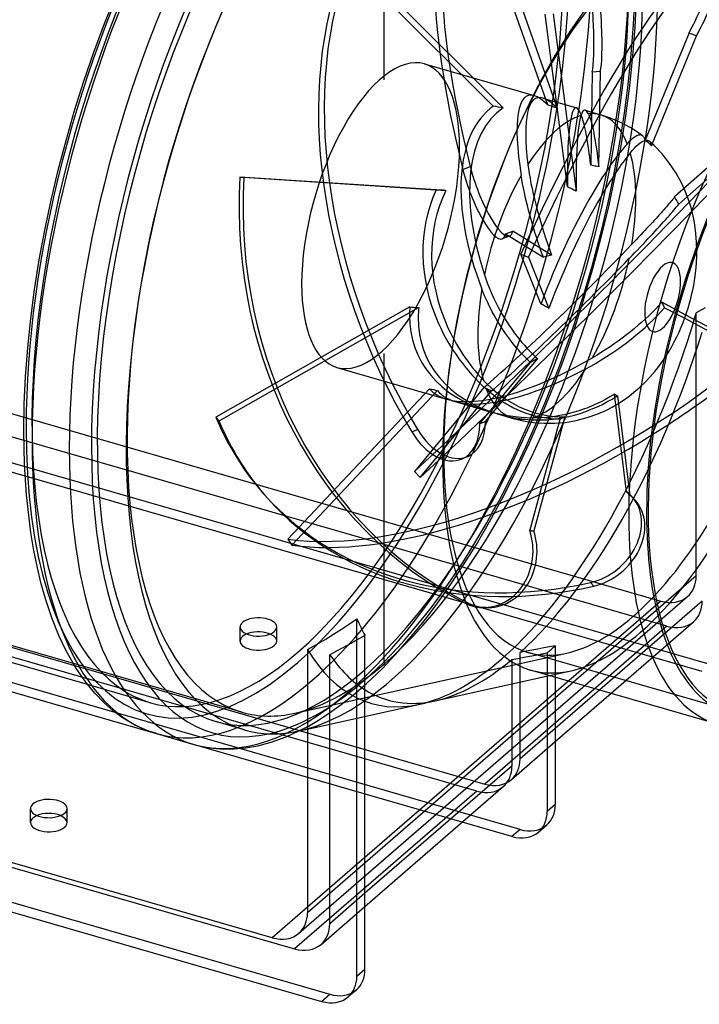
# Model space of a CAD drawing. Header units: millimetres. Extents: x -126 to 126, y -110 to 86.
# Tile 2 of 4: x 0 to 83, y -110 to 11. Entities that reach past the tile are written whole.
import ezdxf

# ---------------------------------------------------------------- set-up
doc = ezdxf.new("R2010")
doc.units = ezdxf.units.MM
doc.layers.add('HIDDEN', color=7, linetype='Continuous')
doc.layers.add('THICK', color=7, linetype='Continuous')

msp = doc.modelspace()

# ---------------------------------------------------------------- linework, layer by layer
at = {"layer": 'HIDDEN'}
for p, q in [((44.77, 3.88), (44.77, 41.9)), ((44.77, 3.88), (44.77, 41.9)), ((64.86, 0.81), (55.68, 26.94)), ((56.59, 27.27), (66.03, 0.39)), ((58.18, 0.64), (40.15, 18.65)), ((40.85, 18.95), (59.4, 0.43)), ((75.62, 10.36), (75.78, 13.85)), ((67.28, -9.24), (64.56, 11.95)), ((65.55, 12.01), (68.36, -9.8)), ((75.34, 6.79), (75.62, 10.36)), ((82.23, 9.67), (76.84, -3.53)), ((77.63, -4.21), (83.13, 9.29)), ((82.23, 9.67), (83.13, 9.29)), ((74.95, 3.13), (75.34, 6.79)), ((49.72, 5.84), (63.2, 1.95)), ((70.33, 4.87), (70.16, -6.6)), ((70.33, 4.87), (71.33, 4.93)), ((71.15, -6.81), (71.33, 4.93)), ((44.77, 3.88), (44.77, 3.88)), ((44.77, 3.88), (44.77, 3.88)), ((44.77, 3.88), (44.77, 3.88)), ((44.77, 3.88), (44.77, 3.88)), ((44.77, 3.88), (44.77, 3.88)), ((44.77, 3.88), (44.77, 3.88)), ((44.77, 3.88), (44.77, 3.88)), ((44.77, 3.88), (44.77, 3.88)), ((44.77, 3.88), (44.77, 3.88)), ((44.77, 3.88), (44.77, 3.88)), ((44.77, 3.88), (44.77, 3.88)), ((44.77, 3.88), (44.77, 3.88)), ((44.77, 3.88), (44.77, 3.88)), ((44.77, 3.88), (44.77, 3.88)), ((44.77, 3.88), (44.77, 3.88)), ((44.77, 3.88), (44.77, 3.88)), ((44.77, 3.88), (44.77, 3.88)), ((44.77, 3.88), (44.77, 3.88)), ((44.77, 3.88), (44.77, 3.88)), ((44.77, 3.88), (44.77, 3.88)), ((44.77, 3.88), (44.77, 3.88)), ((44.77, 3.88), (44.77, 3.88)), ((44.77, 3.88), (44.77, 3.88)), ((44.77, 3.88), (44.77, 3.88)), ((44.77, 3.88), (44.77, 3.88)), ((44.77, 3.88), (44.77, 3.88)), ((44.77, 3.88), (44.77, 3.88)), ((44.77, 3.88), (44.77, 3.88)), ((44.77, 3.88), (44.77, 3.88)), ((44.77, 3.88), (44.77, 3.88)), ((44.77, 3.88), (44.77, 3.88)), ((44.77, 3.88), (44.77, 3.88)), ((44.77, 3.88), (44.77, 3.88)), ((44.77, 3.88), (44.77, 3.88)), ((44.77, 3.88), (44.77, 3.88)), ((44.77, 3.88), (44.77, 3.88)), ((44.77, 3.88), (44.77, 3.88)), ((44.77, 3.88), (44.77, 3.88)), ((44.77, 3.88), (44.77, 3.88)), ((44.77, 3.88), (44.77, 3.88)), ((44.77, 3.88), (44.77, 3.88)), ((44.77, 3.88), (44.77, 3.88)), ((44.77, 3.88), (44.77, 3.88)), ((44.77, 3.88), (44.77, 3.88)), ((44.77, 3.88), (44.77, 3.88)), ((44.77, 3.88), (44.77, 3.88)), ((44.77, 3.88), (44.77, 3.88)), ((44.77, 3.88), (44.77, 3.88)), ((44.77, 3.88), (44.77, 3.88)), ((44.77, 3.88), (44.77, 3.88)), ((44.77, 3.88), (44.77, 3.88)), ((44.77, 3.88), (44.77, 3.88)), ((44.77, 3.88), (44.77, 3.88)), ((44.77, 3.88), (44.77, 3.88)), ((44.77, 3.88), (44.77, 3.88)), ((44.77, 3.88), (44.77, 3.88)), ((44.77, 3.88), (44.77, 3.88)), ((44.77, 3.88), (44.77, 3.88)), ((44.77, 3.88), (44.77, 3.88)), ((44.77, 3.88), (44.77, 3.88)), ((44.77, 3.88), (44.77, 3.88)), ((44.77, 3.88), (44.77, 3.88)), ((44.77, 3.88), (44.77, 3.88)), ((44.77, 3.88), (44.77, 3.88)), ((44.77, 3.88), (44.77, 3.88)), ((44.77, 3.88), (44.77, 3.88)), ((44.77, 3.88), (44.77, 3.88)), ((44.77, 3.88), (44.77, 3.88)), ((44.77, 3.88), (44.77, 3.88)), ((44.77, 3.88), (44.77, 3.88)), ((44.77, 3.88), (44.77, 3.88)), ((44.77, 3.88), (44.77, 3.88)), ((44.77, 3.88), (44.77, 3.88)), ((44.77, 3.88), (44.77, 3.88)), ((44.77, 3.88), (44.77, 3.88)), ((44.77, 3.88), (44.77, 3.88)), ((44.77, 3.88), (44.77, 3.88)), ((44.77, 3.88), (44.77, 3.88)), ((44.77, 3.88), (44.77, 3.88)), ((74.46, -0.52), (74.95, 3.13)), ((64.27, 1.64), (68.4, 0.45)), ((69.47, 0.14), (71.37, -0.41)), ((69.07, -0.65), (69.01, -0.47)), ((69.14, -0.85), (69.07, -0.65)), ((69.2, -1.07), (69.14, -0.85)), ((69.27, -1.31), (69.2, -1.07)), ((69.86, -0.29), (69.93, -0.44)), ((69.93, -0.44), (70, -0.61)), ((70, -0.61), (70.08, -0.83)), ((70.08, -0.83), (70.16, -1.08)), ((70.16, -1.08), (70.24, -1.37)), ((72.56, -0.81), (71.37, -0.41)), ((73.72, -1.3), (72.56, -0.81)), ((73.87, -4.22), (74.46, -0.52)), ((69.33, -1.55), (69.27, -1.31)), ((69.39, -1.82), (69.33, -1.55)), ((69.46, -2.12), (69.39, -1.82)), ((69.53, -2.45), (69.46, -2.12)), ((70.24, -1.37), (70.32, -1.67)), ((70.32, -1.67), (70.39, -2)), ((70.39, -2), (70.47, -2.35)), ((70.47, -2.35), (70.55, -2.75)), ((74.23, -1.55), (73.72, -1.3)), ((75.09, -2.02), (74.23, -1.55)), ((75.91, -2.55), (75.09, -2.02)), ((69.59, -2.8), (69.53, -2.45)), ((69.66, -3.16), (69.59, -2.8)), ((69.73, -3.54), (69.66, -3.16)), ((69.79, -3.92), (69.73, -3.54)), ((70.55, -2.75), (70.63, -3.18)), ((70.63, -3.18), (70.71, -3.65)), ((75.03, -3.57), (74.84, -3.75)), ((75.21, -3.41), (75.03, -3.57)), ((75.37, -3.27), (75.21, -3.41)), ((75.53, -3.16), (75.37, -3.27)), ((75.68, -3.06), (75.53, -3.16)), ((75.83, -2.99), (75.68, -3.06)), ((75.97, -2.93), (75.83, -2.99)), ((76.53, -2.99), (75.91, -2.55)), ((76.1, -2.9), (75.97, -2.93)), ((76.22, -2.89), (76.1, -2.9)), ((76.33, -2.9), (76.22, -2.89)), ((76.43, -2.93), (76.33, -2.9)), ((76.41, -3.73), (76.59, -3.63)), ((76.52, -2.99), (76.43, -2.93)), ((76.59, -3.05), (76.53, -2.99)), ((76.65, -3.12), (76.59, -3.05)), ((76.59, -3.63), (76.77, -3.56)), ((76.71, -3.2), (76.65, -3.12)), ((76.76, -3.3), (76.71, -3.2)), ((76.8, -3.41), (76.76, -3.3)), ((76.77, -3.56), (76.93, -3.52)), ((76.84, -3.53), (76.8, -3.41)), ((76.97, -3.65), (76.84, -3.53)), ((76.93, -3.52), (77.09, -3.53)), ((77.09, -3.53), (77.22, -3.57)), ((77.22, -3.57), (77.33, -3.64)), ((88.39, -3.44), (80.45, -10.5)), ((69.85, -4.31), (69.79, -3.92)), ((69.91, -4.73), (69.85, -4.31)), ((69.97, -5.17), (69.91, -4.73)), ((70.71, -3.65), (70.78, -4.12)), ((70.78, -4.12), (70.86, -4.61)), ((70.86, -4.61), (70.93, -5.11)), ((73.16, -7.96), (73.87, -4.22)), ((74.84, -3.75), (74.64, -3.96)), ((75.02, -5.07), (75.26, -4.78)), ((75.26, -4.78), (75.51, -4.51)), ((75.51, -4.51), (75.75, -4.26)), ((75.75, -4.26), (75.99, -4.04)), ((75.99, -4.04), (76.21, -3.86)), ((76.21, -3.86), (76.41, -3.73)), ((77.11, -3.76), (76.97, -3.65)), ((77.24, -3.87), (77.11, -3.76)), ((77.37, -3.98), (77.24, -3.87)), ((77.33, -3.64), (77.39, -3.7)), ((77.95, -4.2), (77.33, -3.64)), ((77.5, -4.1), (77.37, -3.98)), ((77.39, -3.7), (77.45, -3.77)), ((77.45, -3.77), (77.5, -3.86)), ((77.5, -3.86), (77.55, -3.97)), ((77.63, -4.21), (77.5, -4.1)), ((77.55, -3.97), (77.59, -4.08)), ((77.59, -4.08), (77.63, -4.21)), ((78.91, -5.2), (77.95, -4.2)), ((80.97, -11.38), (88.64, -4.56)), ((70.04, -5.63), (69.97, -5.17)), ((70.1, -6.11), (70.04, -5.63)), ((70.93, -5.11), (71, -5.65)), ((71, -5.65), (71.08, -6.21)), ((79.76, -6.25), (78.91, -5.2)), ((54.44, -7.11), (55.35, -6.77)), ((62.43, -6.5), (62.51, -7.03)), ((62.51, -7.03), (62.59, -7.6)), ((70.16, -6.6), (70.1, -6.11)), ((70.33, -6.63), (70.16, -6.6)), ((70.5, -6.67), (70.33, -6.63)), ((70.66, -6.7), (70.5, -6.67)), ((70.82, -6.73), (70.66, -6.7)), ((70.99, -6.77), (70.82, -6.73)), ((71.15, -6.81), (70.99, -6.77)), ((71.08, -6.21), (71.15, -6.81)), ((80.65, -7.59), (79.76, -6.25)), ((51.16, -9.64), (27.06, -8.06)), ((27.06, -8.06), (27.55, -8.09)), ((27.55, -8.09), (52.35, -9.7)), ((61.69, -8.37), (61.6, -7.86)), ((61.78, -8.9), (61.69, -8.37)), ((62.59, -7.6), (62.7, -8.2)), ((62.7, -8.2), (62.81, -8.83)), ((72.36, -11.71), (73.16, -7.96)), ((81.34, -8.83), (80.65, -7.59)), ((61.89, -9.42), (61.78, -8.9)), ((62, -9.94), (61.89, -9.42)), ((62.81, -8.83), (62.95, -9.48)), ((62.95, -9.48), (63.09, -10.12)), ((81.81, -9.88), (81.34, -8.83)), ((62.11, -10.45), (62, -9.94)), ((62.23, -10.99), (62.11, -10.45)), ((63.09, -10.12), (63.23, -10.75)), ((63.23, -10.75), (63.39, -11.39)), ((80.23, -10.78), (80.11, -10.92)), ((80.34, -10.64), (80.23, -10.78)), ((80.45, -10.5), (80.34, -10.64)), ((80.54, -10.65), (80.45, -10.5)), ((80.63, -10.8), (80.54, -10.65)), ((80.72, -10.94), (80.63, -10.8)), ((82.2, -10.93), (81.81, -9.88)), ((62.37, -11.54), (62.23, -10.99)), ((62.51, -12.12), (62.37, -11.54)), ((63.39, -11.39), (63.57, -12.08)), ((63.57, -12.08), (63.76, -12.78)), ((71.45, -15.45), (72.36, -11.71)), ((79.16, -12.03), (78.98, -12.23)), ((79.3, -11.86), (79.16, -12.03)), ((79.45, -11.7), (79.3, -11.86)), ((79.59, -11.54), (79.45, -11.7)), ((79.72, -11.38), (79.59, -11.54)), ((79.86, -11.22), (79.72, -11.38)), ((79.98, -11.07), (79.86, -11.22)), ((80.11, -10.92), (79.98, -11.07)), ((80.36, -12.12), (80.52, -11.92)), ((80.52, -11.92), (80.68, -11.73)), ((80.68, -11.73), (80.83, -11.55)), ((80.81, -11.08), (80.72, -10.94)), ((80.89, -11.23), (80.81, -11.08)), ((80.83, -11.55), (80.97, -11.38)), ((80.97, -11.38), (80.89, -11.23)), ((82.47, -11.78), (82.2, -10.93)), ((82.65, -12.5), (82.47, -11.78)), ((62.67, -12.7), (62.51, -12.12)), ((62.83, -13.28), (62.67, -12.7)), ((63, -13.86), (62.83, -13.28)), ((63.76, -12.78), (63.97, -13.49)), ((78.17, -13.13), (77.95, -13.38)), ((78.39, -12.89), (78.17, -13.13)), ((78.59, -12.66), (78.39, -12.89)), ((78.79, -12.44), (78.59, -12.66)), ((78.98, -12.23), (78.79, -12.44)), ((79.11, -13.55), (79.36, -13.27)), ((79.36, -13.27), (79.59, -13.01)), ((79.59, -13.01), (79.81, -12.76)), ((79.81, -12.76), (80.01, -12.53)), ((80.01, -12.53), (80.19, -12.32)), ((80.19, -12.32), (80.36, -12.12)), ((82.81, -13.21), (82.65, -12.5)), ((82.94, -13.91), (82.81, -13.21)), ((63.16, -14.42), (63, -13.86)), ((63.33, -14.97), (63.16, -14.42)), ((63.97, -13.49), (64.18, -14.19)), ((64.18, -14.19), (64.39, -14.86)), ((77.02, -14.37), (76.79, -14.62)), ((77.26, -14.13), (77.02, -14.37)), ((77.49, -13.88), (77.26, -14.13)), ((77.72, -13.62), (77.49, -13.88)), ((77.95, -13.38), (77.72, -13.62)), ((78.05, -14.71), (78.32, -14.42)), ((78.32, -14.42), (78.59, -14.13)), ((78.59, -14.13), (78.85, -13.83)), ((78.85, -13.83), (79.11, -13.55)), ((83.08, -15), (82.94, -13.91)), ((60.18, -15.32), (59.27, -15.66)), ((59.68, -15.03), (60.59, -14.69)), ((59.68, -15.03), (64.33, -17.91)), ((65.34, -17.64), (60.59, -14.69)), ((63.52, -15.54), (63.33, -14.97)), ((63.71, -16.13), (63.52, -15.54)), ((64.39, -14.86), (64.61, -15.53)), ((64.61, -15.53), (64.84, -16.22)), ((70.46, -19.18), (71.45, -15.45)), ((75.76, -15.71), (75.49, -16)), ((76.03, -15.43), (75.76, -15.71)), ((76.3, -15.15), (76.03, -15.43)), ((76.55, -14.88), (76.3, -15.15)), ((76.79, -14.62), (76.55, -14.88)), ((76.87, -15.97), (77.18, -15.64)), ((77.18, -15.64), (77.49, -15.32)), ((77.49, -15.32), (77.77, -15.01)), ((77.77, -15.01), (78.05, -14.71)), ((83.16, -16.05), (83.08, -15)), ((63.91, -16.72), (63.71, -16.13)), ((64.11, -17.31), (63.91, -16.72)), ((64.84, -16.22), (65.08, -16.93)), ((65.08, -16.93), (65.34, -17.64)), ((75.49, -16), (75.21, -16.29)), ((75.88, -17.02), (76.21, -16.67)), ((76.21, -16.67), (76.54, -16.32)), ((76.54, -16.32), (76.87, -15.97)), ((83.19, -16.99), (83.16, -16.05)), ((64.04, -23.62), (61.58, -17.52)), ((61.58, -17.52), (62.49, -17.91)), ((62.49, -17.91), (65.02, -24.18)), ((64.33, -17.91), (64.11, -17.31)), ((64.5, -17.86), (64.33, -17.91)), ((64.67, -17.82), (64.5, -17.86)), ((64.84, -17.77), (64.67, -17.82)), ((65, -17.73), (64.84, -17.77)), ((65.17, -17.68), (65, -17.73)), ((65.34, -17.64), (65.17, -17.68)), ((74.89, -18.04), (75.22, -17.7)), ((75.22, -17.7), (75.54, -17.36)), ((75.54, -17.36), (75.88, -17.02)), ((69.36, -22.89), (70.46, -19.18)), ((57.09, -20.06), (57.26, -20.54)), ((57.26, -20.54), (57.44, -21.03)), ((57.44, -21.03), (57.63, -21.52)), ((57.63, -21.52), (57.84, -22.03)), ((56.94, -22.23), (56.77, -21.81)), ((57.12, -22.65), (56.94, -22.23)), ((57.3, -23.06), (57.12, -22.65)), ((57.84, -22.03), (58.06, -22.54)), ((58.06, -22.54), (58.3, -23.04)), ((68.18, -26.56), (69.36, -22.89)), ((47.92, -24.01), (24.08, -37.54)), ((24.49, -38), (49.01, -24.08)), ((57.49, -23.47), (57.3, -23.06)), ((57.68, -23.87), (57.49, -23.47)), ((57.87, -24.25), (57.68, -23.87)), ((58.3, -23.04), (58.54, -23.54)), ((58.54, -23.54), (58.79, -24.02)), ((58.79, -24.02), (59.04, -24.49)), ((78.5, -23.85), (78.1, -24.28)), ((78.88, -23.43), (78.5, -23.85)), ((78.78, -24.6), (79.23, -24.1)), ((78.95, -23.54), (78.88, -23.43)), ((81.83, -25), (78.88, -23.43)), ((79.01, -23.66), (78.95, -23.54)), ((79.07, -23.77), (79.01, -23.66)), ((79.12, -23.88), (79.07, -23.77)), ((79.18, -23.99), (79.12, -23.88)), ((79.23, -24.1), (79.18, -23.99)), ((79.23, -24.1), (81.69, -25.4)), ((84.21, -24.1), (83.11, -24.72)), ((58.06, -24.62), (57.87, -24.25)), ((58.27, -25), (58.06, -24.62)), ((58.48, -25.37), (58.27, -25)), ((58.7, -25.76), (58.48, -25.37)), ((59.04, -24.49), (59.29, -24.93)), ((59.29, -24.93), (59.55, -25.38)), ((59.55, -25.38), (59.84, -25.83)), ((77.27, -25.1), (76.85, -25.49)), ((77.69, -24.69), (77.27, -25.1)), ((78.1, -24.28), (77.69, -24.69)), ((77.83, -25.58), (78.31, -25.1)), ((78.31, -25.1), (78.78, -24.6)), ((83.11, -57.05), (83.11, -24.72)), ((58.94, -26.14), (58.7, -25.76)), ((59.17, -26.52), (58.94, -26.14)), ((59.42, -26.89), (59.17, -26.52)), ((59.84, -25.83), (60.13, -26.29)), ((60.13, -26.29), (60.44, -26.74)), ((66.91, -30.2), (68.18, -26.56)), ((75.98, -26.26), (75.52, -26.65)), ((76.42, -25.88), (75.98, -26.26)), ((76.29, -27), (76.83, -26.52)), ((76.85, -25.49), (76.42, -25.88)), ((76.83, -26.52), (77.34, -26.05)), ((77.34, -26.05), (77.83, -25.58)), ((59.67, -27.25), (59.42, -26.89)), ((59.92, -27.6), (59.67, -27.25)), ((60.17, -27.94), (59.92, -27.6)), ((60.44, -26.74), (60.75, -27.17)), ((60.75, -27.17), (61.07, -27.6)), ((61.07, -27.6), (61.39, -28)), ((74.53, -27.44), (74.03, -27.83)), ((75.03, -27.05), (74.53, -27.44)), ((75.52, -26.65), (75.03, -27.05)), ((75.12, -27.96), (75.71, -27.48)), ((75.71, -27.48), (76.29, -27)), ((-31.03, -28.43), (78.78, -60.13)), ((60.41, -28.26), (60.17, -27.94)), ((60.63, -28.53), (60.41, -28.26)), ((60.84, -28.8), (60.63, -28.53)), ((61.07, -29.07), (60.84, -28.8)), ((61.39, -28), (61.7, -28.38)), ((61.7, -28.38), (62, -28.72)), ((62, -28.72), (62.3, -29.06)), ((72.53, -28.89), (72.01, -29.23)), ((73.02, -28.55), (72.53, -28.89)), ((73.52, -28.2), (73.02, -28.55)), ((73.36, -29.27), (73.95, -28.85)), ((74.03, -27.83), (73.52, -28.2)), ((73.95, -28.85), (74.53, -28.42)), ((74.53, -28.42), (75.12, -27.96)), ((44.77, -29.73), (44.77, -29.73)), ((44.77, -29.73), (44.77, -29.73)), ((44.77, -29.73), (44.77, -29.73)), ((44.77, -29.73), (44.77, -29.73)), ((44.77, -29.73), (44.77, -29.73)), ((44.77, -29.73), (44.77, -29.73)), ((44.77, -29.73), (44.77, -29.73)), ((44.77, -29.73), (44.77, -29.73)), ((44.77, -29.73), (44.77, -29.73)), ((44.77, -29.73), (44.77, -29.73)), ((44.77, -29.73), (44.77, -29.73)), ((44.77, -29.73), (44.77, -29.73)), ((44.77, -29.73), (44.77, -29.73)), ((44.77, -29.73), (44.77, -29.73)), ((44.77, -29.73), (44.77, -29.73)), ((44.77, -29.73), (44.77, -29.73)), ((44.77, -29.73), (44.77, -29.73)), ((44.77, -29.73), (44.77, -29.73)), ((44.77, -29.73), (44.77, -29.73)), ((44.77, -29.73), (44.77, -29.73)), ((44.77, -29.73), (44.77, -29.73)), ((44.77, -29.73), (44.77, -29.73)), ((44.77, -29.73), (44.77, -29.73)), ((44.77, -29.73), (44.77, -29.73)), ((44.77, -29.73), (44.77, -29.73)), ((44.77, -29.73), (44.77, -29.73)), ((44.77, -29.73), (44.77, -29.73)), ((44.77, -29.73), (44.77, -29.73)), ((44.77, -29.73), (44.77, -29.73)), ((44.77, -29.73), (44.77, -29.73)), ((44.77, -29.73), (44.77, -29.73)), ((44.77, -29.73), (44.77, -29.73)), ((44.77, -29.73), (44.77, -29.73)), ((44.77, -29.73), (44.77, -29.73)), ((44.77, -29.73), (44.77, -29.73)), ((44.77, -29.73), (44.77, -29.73)), ((44.77, -29.73), (44.77, -29.73)), ((44.77, -29.73), (44.77, -29.73)), ((44.77, -29.73), (44.77, -29.73)), ((44.77, -29.73), (44.77, -29.73)), ((44.77, -29.73), (44.77, -29.73)), ((44.77, -29.73), (44.77, -29.73)), ((44.77, -29.73), (44.77, -29.73)), ((44.77, -29.73), (44.77, -29.73)), ((44.77, -29.73), (44.77, -29.73)), ((44.77, -29.73), (44.77, -29.73)), ((44.77, -29.73), (44.77, -29.73)), ((44.77, -29.73), (44.77, -29.73)), ((44.77, -29.73), (44.77, -29.73)), ((44.77, -29.73), (44.77, -29.73)), ((44.77, -29.73), (44.77, -29.73)), ((44.77, -29.73), (44.77, -29.73)), ((44.77, -29.73), (44.77, -29.73)), ((44.77, -29.73), (44.77, -29.73)), ((44.77, -29.73), (44.77, -29.73)), ((44.77, -29.73), (44.77, -29.73)), ((44.77, -29.73), (44.77, -29.73)), ((44.77, -29.73), (44.77, -29.73)), ((44.77, -29.73), (44.77, -29.73)), ((44.77, -29.73), (44.77, -29.73)), ((44.77, -29.73), (44.77, -29.73)), ((44.77, -29.73), (44.77, -29.73)), ((44.77, -29.73), (44.77, -29.73)), ((44.77, -29.73), (44.77, -29.73)), ((44.77, -29.73), (44.77, -29.73)), ((44.77, -29.73), (44.77, -29.73)), ((44.77, -29.73), (44.77, -29.73)), ((44.77, -29.73), (44.77, -29.73)), ((44.77, -29.73), (44.77, -29.73)), ((44.77, -29.73), (44.77, -29.73)), ((44.77, -29.73), (44.77, -29.73)), ((44.77, -29.73), (44.77, -29.73)), ((44.77, -29.73), (44.77, -29.73)), ((44.77, -29.73), (44.77, -29.73)), ((44.77, -29.73), (44.77, -29.73)), ((44.77, -29.73), (44.77, -29.73)), ((44.77, -29.73), (44.77, -29.73)), ((44.77, -29.73), (44.77, -29.73)), ((44.77, -29.73), (44.77, -29.73)), ((44.77, -67.76), (44.77, -29.73)), ((44.77, -67.76), (44.77, -29.73)), ((61.3, -29.33), (61.07, -29.07)), ((61.53, -29.59), (61.3, -29.33)), ((61.77, -29.85), (61.53, -29.59)), ((62.01, -30.1), (61.77, -29.85)), ((62.26, -30.35), (62.01, -30.1)), ((62.3, -29.06), (62.61, -29.4)), ((62.61, -29.4), (62.94, -29.73)), ((62.94, -29.73), (63.27, -30.05)), ((63.27, -30.05), (63.6, -30.36)), ((65.56, -33.77), (66.91, -30.2)), ((70.93, -29.91), (70.38, -30.24)), ((71.48, -29.57), (70.93, -29.91)), ((71.45, -30.52), (72.1, -30.11)), ((72.01, -29.23), (71.48, -29.57)), ((72.1, -30.11), (72.74, -29.69)), ((72.74, -29.69), (73.36, -29.27)), ((79.1, -30.49), (79.45, -29.96)), ((79.51, -63.22), (-33.76, -30.52)), ((38.96, -31.44), (52.44, -35.33)), ((56.5, -38.38), (62.76, -30.84)), ((63.6, -30.36), (57.2, -38.08)), ((62.51, -30.6), (62.26, -30.35)), ((62.76, -30.84), (62.51, -30.6)), ((62.9, -30.76), (62.76, -30.84)), ((63.04, -30.68), (62.9, -30.76)), ((63.18, -30.6), (63.04, -30.68)), ((63.32, -30.52), (63.18, -30.6)), ((63.46, -30.44), (63.32, -30.52)), ((63.6, -30.36), (63.46, -30.44)), ((69.55, -31.6), (70.16, -31.27)), ((70.16, -31.27), (70.8, -30.9)), ((70.8, -30.9), (71.45, -30.52)), ((78.39, -31.47), (78.71, -31.03)), ((78.71, -31.03), (79.1, -30.49)), ((76.78, -33.29), (77.41, -32.64)), ((77.41, -32.64), (78.01, -31.93)), ((78.01, -31.93), (78.39, -31.47)), ((83.84, -68.8), (-38.09, -33.6)), ((84.84, -67.94), (-37.09, -32.74)), ((56.97, -33.03), (57.43, -33.5)), ((57.43, -33.5), (57.92, -33.96)), ((64.14, -37.26), (65.56, -33.77)), ((76.1, -33.95), (76.78, -33.29)), ((50.35, -34.06), (32.96, -52.53)), ((33.45, -53.27), (51.34, -34.27)), ((57.02, -33.9), (48.49, -44.23)), ((49.19, -44.94), (57.97, -34.31)), ((57.78, -34.53), (57.34, -34.14)), ((58.24, -34.9), (57.78, -34.53)), ((57.92, -33.96), (58.44, -34.41)), ((58.7, -35.24), (58.24, -34.9)), ((58.44, -34.41), (58.99, -34.84)), ((58.99, -34.84), (59.56, -35.24)), ((72.51, -35.06), (71.97, -35.37)), ((73.05, -34.74), (72.51, -35.06)), ((72.79, -35.32), (73.43, -34.93)), ((73.12, -34.78), (73.05, -34.74)), ((74.56, -46.7), (73.05, -34.74)), ((73.18, -34.81), (73.12, -34.78)), ((73.24, -34.84), (73.18, -34.81)), ((73.3, -34.87), (73.24, -34.84)), ((73.37, -34.9), (73.3, -34.87)), ((73.43, -34.93), (73.37, -34.9)), ((73.43, -34.93), (74.97, -47.16)), ((74.17, -35.46), (74.83, -34.99)), ((74.83, -34.99), (75.46, -34.49)), ((75.46, -34.49), (76.1, -33.95)), ((53.51, -35.64), (57.63, -36.83)), ((59.16, -35.56), (58.7, -35.24)), ((59.61, -35.84), (59.16, -35.56)), ((59.56, -35.24), (60.13, -35.6)), ((60.08, -36.12), (59.61, -35.84)), ((60.58, -36.38), (60.08, -36.12)), ((60.13, -35.6), (60.69, -35.92)), ((60.69, -35.92), (61.26, -36.22)), ((61.26, -36.22), (61.87, -36.49)), ((70.33, -36.16), (69.8, -36.38)), ((70.87, -35.91), (70.33, -36.16)), ((71.42, -35.65), (70.87, -35.91)), ((70.87, -36.3), (71.5, -36.01)), ((71.97, -35.37), (71.42, -35.65)), ((71.5, -36.01), (72.14, -35.68)), ((72.14, -35.68), (72.79, -35.32)), ((72.78, -36.31), (73.47, -35.91)), ((73.47, -35.91), (74.17, -35.46)), ((58.7, -37.14), (60.61, -37.69)), ((61.09, -36.62), (60.58, -36.38)), ((61.62, -36.85), (61.09, -36.62)), ((62.14, -37.05), (61.62, -36.85)), ((61.87, -36.49), (62.5, -36.74)), ((62.66, -37.22), (62.14, -37.05)), ((62.5, -36.74), (63.14, -36.96)), ((62.64, -40.68), (64.14, -37.26)), ((63.17, -37.37), (62.66, -37.22)), ((63.14, -36.96), (63.78, -37.13)), ((63.68, -37.49), (63.17, -37.37)), ((63.78, -37.13), (64.4, -37.27)), ((64.4, -37.27), (65.01, -37.38)), ((65.01, -37.38), (65.64, -37.46)), ((65.8, -37.46), (65.26, -37.53)), ((65.64, -37.46), (66.29, -37.51)), ((66.36, -37.36), (65.8, -37.46)), ((66.93, -37.25), (66.36, -37.36)), ((66.79, -37.6), (67.45, -37.46)), ((67.52, -37.11), (66.93, -37.25)), ((67.45, -37.46), (68.14, -37.29)), ((68.11, -36.95), (67.52, -37.11)), ((68.69, -36.77), (68.11, -36.95)), ((68.14, -37.29), (68.85, -37.08)), ((69.25, -36.58), (68.69, -36.77)), ((68.85, -37.08), (69.54, -36.84)), ((69.8, -36.38), (69.25, -36.58)), ((69.54, -36.84), (70.22, -36.58)), ((69.71, -37.6), (71.01, -37.14)), ((70.22, -36.58), (70.87, -36.3)), ((71.01, -37.14), (72.07, -36.67)), ((72.07, -36.67), (72.78, -36.31)), ((24.08, -37.54), (24.49, -38)), ((56.5, -38.38), (57.2, -38.08)), ((60.61, -37.69), (61.87, -38)), ((61.87, -38), (63.14, -38.2)), ((62.12, -37.81), (62.74, -37.86)), ((62.67, -51.5), (66.38, -37.81)), ((62.74, -37.86), (63.39, -37.89)), ((63.55, -37.64), (62.98, -37.63)), ((63.14, -38.2), (64.44, -38.3)), ((66.95, -37.52), (63.16, -51.52)), ((63.39, -37.89), (64.06, -37.89)), ((64.12, -37.62), (63.55, -37.64)), ((64.2, -37.6), (63.68, -37.49)), ((64.06, -37.89), (64.75, -37.86)), ((64.7, -37.58), (64.12, -37.62)), ((64.73, -37.68), (64.2, -37.6)), ((64.44, -38.3), (65.74, -38.29)), ((65.26, -37.53), (64.7, -37.58)), ((65.27, -37.75), (64.73, -37.68)), ((64.75, -37.86), (65.45, -37.8)), ((65.82, -37.79), (65.27, -37.75)), ((65.45, -37.8), (66.13, -37.71)), ((65.74, -38.29), (67.07, -38.18)), ((66.38, -37.81), (65.82, -37.79)), ((66.13, -37.71), (66.79, -37.6)), ((66.29, -37.51), (66.95, -37.52)), ((66.47, -37.76), (66.38, -37.81)), ((66.57, -37.72), (66.47, -37.76)), ((66.66, -37.67), (66.57, -37.72)), ((66.76, -37.62), (66.66, -37.67)), ((66.85, -37.57), (66.76, -37.62)), ((66.95, -37.52), (66.85, -37.57)), ((67.07, -38.18), (68.37, -37.95)), ((68.37, -37.95), (69.71, -37.6)), ((48.16, -39.34), (48.86, -39.04)), ((61.06, -44.03), (62.64, -40.68)), ((55.05, -42.36), (54.35, -42.66)), ((48.49, -44.23), (49.19, -44.94)), ((59.43, -47.26), (61.06, -44.03)), ((30.48, -47.53), (30.07, -47.07)), ((74.56, -46.7), (74.97, -47.16)), ((27.3, -73.78), (-62.42, -47.88)), ((57.73, -50.39), (59.43, -47.26)), ((75.66, -47.78), (75.25, -47.33)), ((56.14, -83.47), (-57.14, -50.77)), ((-56.14, -49.9), (57.14, -82.6)), ((56.1, -53.19), (57.73, -50.39)), ((62.67, -51.5), (63.16, -51.52)), ((61.47, -88.18), (-60.47, -52.98)), ((32.96, -52.53), (33.45, -53.27)), ((54.54, -55.69), (56.1, -53.19)), ((54.37, -87.29), (-61.47, -53.85)), ((52.97, -58.06), (54.54, -55.69)), ((83.11, -57.05), (35.36, -98.4)), ((70.12, -57.85), (70.52, -58.31)), ((51.34, -60.37), (52.97, -58.06)), ((34.3, -100.93), (82.05, -59.58)), ((78.78, -60.13), (35.36, -97.73)), ((50.04, -62.11), (51.34, -60.37)), ((54.65, -60.36), (55.14, -60.38)), ((83.84, -60.14), (71.25, -71.05)), ((57.26, -60.94), (56.77, -60.91)), ((48.63, -63.86), (50.04, -62.11)), ((72.65, -71.45), (82.79, -62.67)), ((27.07, -65.04), (27.07, -63.31)), ((31.57, -65.04), (31.57, -63.31)), ((46.51, -66.33), (48.63, -63.86)), ((79.51, -63.22), (57.14, -82.6)), ((41.04, -65.13), (40.33, -65.53)), ((41.74, -64.74), (41.04, -65.13)), ((42.42, -64.34), (41.74, -64.74)), ((38.85, -66.32), (38.09, -66.72)), ((39.6, -65.93), (38.85, -66.32)), ((40.33, -65.53), (39.6, -65.93)), ((44.55, -68.4), (46.51, -66.33)), ((62.2, -66.3), (61.47, -66.44)), ((61.47, -79.52), (61.47, -66.44)), ((62.93, -66.17), (62.2, -66.3)), ((87.56, -73.68), (62.45, -66.43)), ((63.66, -66.03), (62.93, -66.17)), ((64.37, -65.89), (63.66, -66.03)), ((64.09, -66.62), (64.8, -66.49)), ((65.09, -65.76), (64.37, -65.89)), ((64.8, -66.49), (64.8, -69.34)), ((65.8, -65.62), (65.09, -65.76)), ((65.8, -65.62), (65.8, -69.47)), ((33.81, -73.9), (67.23, -66.52)), ((38.09, -99.76), (38.09, -66.72)), ((60.47, -67.31), (61.2, -67.17)), ((60.47, -67.31), (60.47, -70.3)), ((61.2, -67.17), (61.93, -67.03)), ((61.93, -67.03), (62.66, -66.89)), ((62.66, -66.89), (63.37, -66.76)), ((63.37, -66.76), (64.09, -66.62)), ((42.59, -70.27), (44.55, -68.4)), ((44.77, -67.76), (44.77, -67.76)), ((44.77, -67.76), (44.77, -67.76)), ((44.77, -67.76), (44.77, -67.76)), ((44.77, -67.76), (44.77, -67.76)), ((44.77, -67.76), (44.77, -67.76)), ((44.77, -67.76), (44.77, -67.76)), ((44.77, -67.76), (44.77, -67.76)), ((44.77, -67.76), (44.77, -67.76)), ((44.77, -67.76), (44.77, -67.76)), ((44.77, -67.76), (44.77, -67.76)), ((44.77, -67.76), (44.77, -67.76)), ((44.77, -67.76), (44.77, -67.76)), ((44.77, -67.76), (44.77, -67.76)), ((44.77, -67.76), (44.77, -67.76)), ((44.77, -67.76), (44.77, -67.76)), ((44.77, -67.76), (44.77, -67.76)), ((44.77, -67.76), (44.77, -67.76)), ((44.77, -67.76), (44.77, -67.76)), ((44.77, -67.76), (44.77, -67.76)), ((44.77, -67.76), (44.77, -67.76)), ((44.77, -67.76), (44.77, -67.76)), ((44.77, -67.76), (44.77, -67.76)), ((44.77, -67.76), (44.77, -67.76)), ((44.77, -67.76), (44.77, -67.76)), ((44.77, -67.76), (44.77, -67.76)), ((44.77, -67.76), (44.77, -67.76)), ((44.77, -67.76), (44.77, -67.76)), ((44.77, -67.76), (44.77, -67.76)), ((44.77, -67.76), (44.77, -67.76)), ((44.77, -67.76), (44.77, -67.76)), ((44.77, -67.76), (44.77, -67.76)), ((44.77, -67.76), (44.77, -67.76)), ((44.77, -67.76), (44.77, -67.76)), ((44.77, -67.76), (44.77, -67.76)), ((44.77, -67.76), (44.77, -67.76)), ((44.77, -67.76), (44.77, -67.76)), ((44.77, -67.76), (44.77, -67.76)), ((44.77, -67.76), (44.77, -67.76)), ((44.77, -67.76), (44.77, -67.76)), ((44.77, -67.76), (44.77, -67.76)), ((44.77, -67.76), (44.77, -67.76)), ((44.77, -67.76), (44.77, -67.76)), ((44.77, -67.76), (44.77, -67.76)), ((44.77, -67.76), (44.77, -67.76)), ((44.77, -67.76), (44.77, -67.76)), ((44.77, -67.76), (44.77, -67.76)), ((44.77, -67.76), (44.77, -67.76)), ((44.77, -67.76), (44.77, -67.76)), ((44.77, -67.76), (44.77, -67.76)), ((44.77, -67.76), (44.77, -67.76)), ((44.77, -67.76), (44.77, -67.76)), ((44.77, -67.76), (44.77, -67.76)), ((44.77, -67.76), (44.77, -67.76)), ((44.77, -67.76), (44.77, -67.76)), ((44.77, -67.76), (44.77, -67.76)), ((44.77, -67.76), (44.77, -67.76)), ((44.77, -67.76), (44.77, -67.76)), ((44.77, -67.76), (44.77, -67.76)), ((44.77, -67.76), (44.77, -67.76)), ((44.77, -67.76), (44.77, -67.76)), ((44.77, -67.76), (44.77, -67.76)), ((44.77, -67.76), (44.77, -67.76)), ((44.77, -67.76), (44.77, -67.76)), ((44.77, -67.76), (44.77, -67.76)), ((44.77, -67.76), (44.77, -67.76)), ((44.77, -67.76), (44.77, -67.76)), ((44.77, -67.76), (44.77, -67.76)), ((44.77, -67.76), (44.77, -67.76)), ((44.77, -67.76), (44.77, -67.76)), ((44.77, -67.76), (44.77, -67.76)), ((44.77, -67.76), (44.77, -67.76)), ((44.77, -67.76), (44.77, -67.76)), ((44.77, -67.76), (44.77, -67.76)), ((44.77, -67.76), (44.77, -67.76)), ((44.77, -67.76), (44.77, -67.76)), ((44.77, -67.76), (44.77, -67.76)), ((44.77, -67.76), (44.77, -67.76)), ((44.77, -67.76), (44.77, -67.76)), ((44.77, -67.76), (44.77, -67.76)), ((65.1, -69.27), (67.75, -68.69)), ((-79.51, -70.14), (33.76, -102.84)), ((16.04, -72.61), (8.34, -70.39)), ((40.96, -71.69), (42.59, -70.27)), ((39.48, -72.85), (40.96, -71.69)), ((-83.84, -73.22), (38.09, -108.42)), ((35.36, -75.85), (49.14, -72.8)), ((38.07, -73.87), (39.48, -72.85)), ((35.46, -75.48), (36.7, -74.75)), ((36.7, -74.75), (38.07, -73.87)), ((34.29, -76.08), (35.46, -75.48)), ((65.8, -75.77), (61.47, -79.52)), ((60.41, -82.05), (65.8, -77.39)), ((56.14, -83.47), (33.76, -102.84)), ((1.32, -87.34), (1.32, -85.61)), ((5.82, -87.34), (5.82, -85.61)), ((61.47, -88.18), (60.47, -89.05)), ((42.42, -96.01), (38.09, -99.76)), ((37.04, -102.29), (42.42, -97.63)), ((37.09, -109.29), (38.09, -108.42))]:
    msp.add_line(p, q, dxfattribs=at)
for centre, major_axis, ratio, start_param, end_param in [((-34.16, 9.86), (-18.11, -62.75), 0.433013, 0.588003, 3.141594), ((34.16, -9.86), (18.51, 64.13), 0.433013, -0.982794, 2.158799), ((34.16, -9.86), (18.11, 62.75), 0.433013, -2.55359, 0.000002), ((42.19, -12.18), (-18.11, -62.75), 0.433013, 0.588003, 3.141594), ((34.16, -9.86), (18.11, 62.75), 0.433013, 0.588003, 3.141594), ((45.73, -13.2), (-18.11, -62.75), 0.433013, 0.588003, 2.910084), ((44.86, -12.95), (-17.56, -60.83), 0.433013, 0.588003, 2.910084), ((44.86, -12.95), (-17.56, -60.83), 0.433013, -2.55359, 0.000002), ((73.4, -23.53), (18.68, -50.27), 0.246408, 3.14159, 4.289736), ((74.31, -23.19), (-18.68, 50.27), 0.246408, -0.000002, 1.148144), ((76.21, -22), (-13.45, -46.6), 0.433013, 0.588003, 2.910084), ((35.89, -10.36), (-19.07, -66.05), 0.433013, 0.588003, 2.158799), ((66.33, -29.29), (-20.8, -49.43), 0.169219, -2.961253, -1.739523), ((67.24, -29.68), (20.8, 49.43), 0.169219, 0.180339, 1.40207), ((82.86, 13.65), (-2.67, -6.34), 0.169219, 0.965737, 3.141592), ((83.77, 13.27), (2.67, 6.34), 0.169219, -2.175855, 0), ((74.97, -16.12), (21.51, -49.12), 0.644207, -2.595144, -1.373414), ((34.16, -9.86), (18.51, 64.13), 0.433013, -2.55359, -0.982794), ((75.67, -15.82), (-21.51, 49.12), 0.644207, 0.546449, 1.768179), ((75.34, -21.75), (-12.9, -44.68), 0.433013, -2.55359, 0.000002), ((40.46, -11.68), (-19.07, -66.05), 0.433013, 0.588003, 2.158799), ((69.82, 11.5), (0.36, -6.87), 0.090524, 0.259418, 2.615612), ((70.82, 11.55), (-0.36, 6.87), 0.090524, -2.882175, -0.525981), ((42.19, -12.18), (-18.51, -64.13), 0.433013, 0.588003, 2.158799), ((44.34, -12.8), (5.38, 18.64), 0.433013, 0.000007, 2.158799), ((44.34, -12.8), (5.38, 18.64), 0.433013, -0.982794, 0.000007), ((69.79, -20.15), (7.34, -22.1), 0.211398, 2.997821, 4.054772), ((70.86, -20.45), (7.34, -22.1), 0.211398, 2.997875, 3.960927), ((69.79, -20.15), (7.34, -22.1), 0.211398, 2.740515, 2.997821), ((70.86, -20.45), (7.34, -22.1), 0.211398, 2.72643, 2.997875), ((69.79, -20.15), (-10.86, 21.23), 0.526819, 0.069162, 1.38342), ((70.86, -20.45), (-10.86, 21.23), 0.526819, 0.055078, 1.289575), ((29.84, -8.61), (-91.2, 11.48), 0.144801, -1.882568, -1.868483), ((29.84, -8.61), (-90.36, 24.38), 0.206571, -1.926479, -1.912394), ((69.79, -20.15), (1.47, -20.6), 0.098721, 3.103291, 4.088139), ((70.86, -20.45), (1.47, -20.6), 0.098721, 3.104522, 4.088139), ((69.79, -20.15), (1.47, -20.6), 0.098721, 2.833472, 3.103291), ((70.86, -20.45), (1.47, -20.6), 0.098721, 2.927317, 3.104522), ((64.97, -24.27), (-38.2, -37.63), 0.056422, 1.069989, 2.29172), ((65.99, -19.05), (5.38, 18.64), 0.433013, 0.271874, 0.963427), ((65.99, -19.05), (5.38, 18.64), 0.433013, 0.000107, 0.178028), ((65.99, -19.05), (5.38, 18.64), 0.433013, -0.000049, 0.000107), ((65.99, -19.05), (5.38, 18.64), 0.433013, -0.513524, -0.000049), ((44.34, -12.8), (5.38, 18.64), 0.433013, -3.141586, -0.982794), ((69.79, -20.15), (7.88, 17.91), 0.205622, 0.541114, 1.010383), ((70.86, -20.45), (7.88, 17.91), 0.205622, 0.634959, 1.010383), ((65.99, -19.05), (5.38, 18.64), 0.433013, -0.982794, -0.60737), ((56.87, -9.22), (2.4, -6.44), 0.246408, -1.993449, 0), ((57.78, -8.88), (-2.4, 6.44), 0.246408, 1.148144, 3.141593), ((73.61, -11.1), (-2.42, -53.57), 0.869848, -1.588221, -0.366491), ((74.1, -11.13), (2.42, 53.57), 0.869848, 1.553372, 2.775102), ((65.67, -24.99), (38.2, 37.63), 0.056422, -2.071604, -1.029219), ((65.99, -19.05), (5.38, 18.64), 0.433013, 1.057272, 1.748825), ((69.79, -20.15), (1.47, -20.6), 0.098721, -2.195046, -2.135456), ((69.79, -20.15), (-15.5, 15.06), 0.866402, 0.294495, 1.139484), ((29.84, -8.61), (-86.93, 4.9), 0.002123, -1.832579, -1.818494), ((69.79, -20.15), (7.88, 17.91), 0.205622, 1.010383, 1.855371), ((70.86, -20.45), (7.88, 17.91), 0.205622, 1.010383, 1.869455), ((29.84, -8.61), (-84.89, 36.88), 0.167054, -1.967938, -1.953853), ((70.86, -20.45), (1.47, -20.6), 0.098721, -2.195046, -2.121372), ((70.86, -20.45), (-15.5, 15.06), 0.866402, 0.280411, 1.139484), ((65.99, -19.05), (5.38, 18.64), 0.433013, -1.298923, -0.982794), ((56.87, -9.22), (2.4, -6.44), 0.246408, 0, 0.362745), ((57.78, -8.88), (-2.4, 6.44), 0.246408, -3.141592, -2.778847), ((69.79, -20.15), (15.57, 15.69), 0.053728, -2.583802, -1.269544), ((70.86, -20.45), (15.57, 15.69), 0.053728, -2.597886, -1.363389), ((65.99, -19.05), (5.38, 18.64), 0.433013, -2.084321, -1.392768), ((78.98, -22.8), (-1.22, -4.23), 0.433013, 2.158799, 5.300392), ((44.34, -12.8), (5.38, 18.64), 0.433013, 2.158799, 3.141599), ((78.98, -22.8), (-1.22, -4.23), 0.433013, 0.588003, 2.158799), ((65.99, -19.05), (5.38, 18.64), 0.433013, 1.84267, 2.158799), ((69.79, -20.15), (-20.8, -9.89), 0.693516, -0.378159, -0.318569), ((29.84, -8.61), (79.66, -8.58), 0.172169, -1.323355, -1.309271), ((70.86, -20.45), (-20.8, -9.89), 0.693516, -0.392243, -0.318569), ((29.84, -8.61), (77.67, -42.3), 0.03961, 1.122477, 1.136562), ((69.79, -20.15), (-20.8, -9.89), 0.693516, -0.318569, 0.66628), ((70.86, -20.45), (-20.8, -9.89), 0.693516, -0.318569, 0.665048), ((59.24, -17.1), (16.05, 55.59), 0.433013, -2.55359, -1.582952), ((78.98, -22.8), (-1.22, -4.23), 0.433013, -0.982794, 0.588003), ((69.79, -20.15), (-15.5, 15.06), 0.866402, 1.139484, 1.608753), ((70.86, -20.45), (-15.5, 15.06), 0.866402, 1.139484, 1.514908), ((65.99, -19.05), (5.38, 18.64), 0.433013, 2.158799, 2.534223), ((60.97, -17.6), (-15.78, -54.67), 0.433013, 0.605576, 1.521917), ((69.79, -20.15), (-19.62, -13.68), 0.369308, 0.291044, 1.347995), ((70.86, -20.45), (-19.62, -13.68), 0.369308, 0.290995, 1.25415), ((65.99, -19.05), (5.38, 18.64), 0.433013, -2.869719, -2.178166), ((66.54, -16.87), (-44.67, -29.66), 0.454221, 0.474554, 1.696285), ((69.79, -20.15), (-19.62, -13.68), 0.369308, 0.033737, 0.291044), ((29.84, -8.61), (73.26, -23.27), 0.251061, -1.208463, -1.194379), ((70.86, -20.45), (-19.62, -13.68), 0.369308, 0.019653, 0.290995), ((29.84, -8.61), (72.44, -37.7), 0.134581, -1.117163, -1.103079), ((65.99, -19.05), (5.38, 18.64), 0.433013, 2.628068, 3.141544), ((69.79, -20.15), (-20.8, -9.89), 0.693516, 0.66628, 0.936099), ((70.86, -20.45), (-20.8, -9.89), 0.693516, 0.665048, 0.842253), ((70.12, -11.41), (-40.05, -35.66), 0.791154, -0.264666, 0.000001), ((70.52, -11.87), (40.05, 35.66), 0.791154, 2.876926, 3.141594), ((51.6, -36.37), (2.76, -6.3), 0.644207, 0.000001, 0.982781), ((52.3, -36.06), (-2.76, 6.3), 0.644207, -3.141592, -2.158812), ((65.99, -19.05), (5.38, 18.64), 0.433013, -3.141486, -2.963564), ((65.99, -19.05), (5.38, 18.64), 0.433013, 3.141544, 3.1417), ((34.16, -9.86), (18.51, 64.13), 0.433013, 2.158799, 3.729595), ((67.03, -17.61), (44.67, 29.66), 0.454221, -2.667038, -1.630989), ((51.6, -36.37), (2.76, -6.3), 0.644207, -1.373414, 0.000001), ((52.3, -36.06), (-2.76, 6.3), 0.644207, 1.768179, 3.141593), ((70.12, -11.41), (-40.05, -35.66), 0.791154, 0.000001, 0.957064), ((70.12, -51.9), (-5.13, -4.57), 0.791154, 3.141592, 3.313259), ((70.52, -52.35), (5.13, 4.57), 0.791154, 0, 0.171666), ((70.52, -11.87), (40.05, 35.66), 0.791154, -3.141591, -2.184528), ((70.12, -51.9), (-5.13, -4.57), 0.791154, 0.957064, 3.141592), ((70.52, -52.35), (5.13, 4.57), 0.791154, -2.184528, 0), ((57.08, -54.05), (-0.31, -6.87), 0.869848, 0, 1.989704), ((57.57, -54.07), (0.31, 6.87), 0.869848, 3.141592, 5.131297), ((78.78, -55.8), (-3.27, 3.78), 0.75, -3.141514, -2.427868), ((57.08, -54.05), (-0.31, -6.87), 0.869848, -0.366491, 0), ((57.57, -54.07), (0.31, 6.87), 0.869848, 2.775102, 3.141592), ((75.34, -21.75), (-12.9, -44.68), 0.433013, 0.588003, 0.706429), ((78.78, -55.8), (-3.27, 3.78), 0.75, 2.284521, 3.141672), ((79.51, -58.89), (3.27, -3.78), 0.75, 0.000079, 0.713724), ((29.32, -63.31), (-2.25, 0), 0.5, -0.523599, -0.000094), ((29.32, -63.31), (-2.25, 0), 0.5, 3.141499, 5.759587), ((75.34, -21.75), (-12.9, -44.68), 0.433013, 0.231509, 0.588003), ((79.51, -58.89), (3.27, -3.78), 0.75, -0.857072, 0.000079), ((29.32, -63.31), (-2.25, 0), 0.5, -0.000094, 2.617994), ((29.32, -65.04), (2.25, 0), 0.5, -0.000094, 2.617994), ((29.32, -63.31), (-2.25, 0), 0.5, 2.617994, 3.141499), ((76.21, -22), (-13.45, -46.6), 0.433013, 0.231509, 0.588003), ((29.32, -65.04), (2.25, 0), 0.5, 2.617994, 3.141499), ((29.32, -65.04), (2.25, 0), 0.5, 3.141499, 5.759587), ((29.32, -65.04), (2.25, 0), 0.5, -0.523599, -0.000094), ((34.16, -9.86), (18.11, 62.75), 0.433013, -3.141591, -2.55359), ((59.24, -17.1), (16.05, 55.59), 0.433013, 2.758957, 3.37315), ((75.34, -21.75), (-12.9, -44.68), 0.433013, 0.000002, 0.231509), ((65.3, -18.85), (-15.12, -52.38), 0.433013, 0.569659, 0.588003), ((65.3, -18.85), (-15.12, -52.38), 0.433013, 0.588003, 0.606346), ((60.97, -17.6), (-15.78, -54.67), 0.433013, -0.345912, -0.121912), ((59.24, -17.1), (16.05, 55.59), 0.433013, -2.910035, -2.55359), ((60.97, -17.6), (-15.78, -54.67), 0.433013, 0.231578, 0.570429), ((42.19, -12.18), (-18.11, -62.75), 0.433013, 0.000002, 0.588003), ((44.86, -12.95), (-17.56, -60.83), 0.433013, 0.231509, 0.588003), ((76.21, -22), (-13.45, -46.6), 0.433013, 0.000002, 0.231509), ((35.89, -10.36), (-19.07, -66.05), 0.433013, 0.000107, 0.588003), ((42.19, -12.18), (-18.51, -64.13), 0.433013, 0.233157, 0.588003), ((45.73, -13.2), (-18.11, -62.75), 0.433013, 0.231509, 0.588003), ((40.46, -11.68), (-19.07, -66.05), 0.433013, 0.000107, 0.588003), ((44.86, -12.95), (-17.56, -60.83), 0.433013, 0.000002, 0.231509), ((57.14, -78.27), (-3.27, 3.78), 0.75, -3.141514, -2.427868), ((57.14, -78.27), (-3.27, 3.78), 0.75, 2.284521, 3.141672), ((56.14, -79.14), (3.27, -3.78), 0.75, -0.857072, 0.000079), ((3.57, -87.34), (2.25, 0), 0.5, 2.617994, 3.141499), ((3.57, -87.34), (2.25, 0), 0.5, 2.263065, 2.617994), ((3.57, -87.34), (2.25, 0), 0.5, -0.000094, 0.878527), ((3.57, -87.34), (2.25, 0), 0.5, 3.141499, 5.759587), ((3.57, -87.34), (2.25, 0), 0.5, -0.523599, -0.000094), ((61.47, -83.85), (-3.27, 3.78), 0.75, 2.284521, 3.141672), ((33.76, -98.51), (-3.27, 3.78), 0.75, -3.141514, -2.427868), ((33.76, -98.51), (-3.27, 3.78), 0.75, 2.284521, 3.141672), ((38.09, -104.09), (-3.27, 3.78), 0.75, 2.284521, 3.141672)]:
    msp.add_ellipse(centre, major_axis=major_axis, ratio=ratio, start_param=start_param, end_param=end_param, dxfattribs=at)
at = {"layer": 'THICK'}
for p, q in [((10.43, 10.81), (11.81, 14.26)), ((9.12, 7.29), (10.43, 10.81)), ((7.89, 3.71), (9.12, 7.29)), ((6.75, 0.1), (7.89, 3.71)), ((5.7, -3.55), (6.75, 0.1)), ((4.74, -7.21), (5.7, -3.55)), ((3.87, -10.88), (4.74, -7.21)), ((3.09, -14.57), (3.87, -10.88)), ((2.41, -18.23), (3.09, -14.57)), ((83.15, -18.52), (83.18, -17.84)), ((83.18, -17.84), (83.19, -17.15)), ((83.19, -17.02), (83.19, -16.99)), ((83.19, -17.04), (83.19, -17.02)), ((83.19, -17.07), (83.19, -17.04)), ((83.19, -17.09), (83.19, -17.07)), ((83.19, -17.12), (83.19, -17.09)), ((83.19, -17.15), (83.19, -17.12)), ((1.84, -21.86), (2.41, -18.23)), ((83.03, -19.85), (83.1, -19.19)), ((83.1, -19.19), (83.15, -18.52)), ((82.84, -21.11), (82.94, -20.48)), ((82.94, -20.48), (83.03, -19.85)), ((82.59, -22.35), (82.72, -21.73)), ((82.72, -21.73), (82.84, -21.11)), ((1.36, -25.44), (1.84, -21.86)), ((82.29, -23.56), (82.45, -22.96)), ((82.45, -22.96), (82.59, -22.35)), ((81.92, -24.75), (82.11, -24.15)), ((82.11, -24.15), (82.29, -23.56)), ((81.49, -25.93), (81.71, -25.34)), ((81.71, -25.34), (81.92, -24.75)), ((85.21, -26.79), (81.83, -25)), ((0.99, -29.03), (1.36, -25.44)), ((81, -27.1), (81.25, -26.51)), ((81.25, -26.51), (81.49, -25.93)), ((81.69, -25.4), (85.71, -27.54)), ((80.42, -28.28), (80.72, -27.69)), ((80.72, -27.69), (81, -27.1)), ((79.77, -29.44), (80.1, -28.87)), ((80.1, -28.87), (80.42, -28.28)), ((0.72, -32.53), (0.99, -29.03)), ((79.45, -29.96), (79.77, -29.44)), ((0.57, -35.95), (0.72, -32.53)), ((0.51, -39.26), (0.57, -35.95)), ((0.6, -43.31), (0.51, -39.26)), ((0.84, -47.14), (0.6, -43.31)), ((1.37, -51.7), (0.84, -47.14)), ((1.74, -53.94), (1.37, -51.7)), ((2.17, -56.05), (1.74, -53.94)), ((2.65, -58.03), (2.17, -56.05)), ((3.17, -59.87), (2.65, -58.03)), ((3.94, -62.17), (3.17, -59.87)), ((4.81, -64.34), (3.94, -62.17)), ((40.5, -62.94), (41.42, -62.31)), ((41.42, -106.21), (41.42, -62.31)), ((38.55, -64.2), (39.54, -63.57)), ((39.54, -63.57), (40.5, -62.94)), ((8.34, -70.39), (-13.22, -64.16)), ((5.72, -66.25), (4.81, -64.34)), ((36.46, -65.45), (37.52, -64.83)), ((37.52, -64.83), (38.55, -64.2)), ((42.42, -105.34), (42.42, -64.34)), ((6.9, -68.34), (5.72, -66.25)), ((35.36, -66.08), (36.46, -65.45)), ((35.36, -66.08), (35.36, -98.4)), ((8.11, -70.09), (6.9, -68.34)), ((85.62, -75.2), (62.76, -68.6)), ((31.03, -101.48), (-78.78, -69.78)), ((9.23, -71.46), (8.11, -70.09)), ((51.04, -72.38), (65.1, -69.27)), ((64.8, -69.34), (64.8, -85.97)), ((65.8, -69.47), (65.8, -85.1)), ((60.47, -70.3), (60.47, -80.39)), ((71.25, -71.05), (65.8, -75.77)), ((10.36, -72.62), (9.23, -71.46)), ((65.8, -77.39), (72.65, -71.45)), ((11.43, -73.57), (10.36, -72.62)), ((12.52, -74.37), (11.43, -73.57)), ((-84.84, -74.09), (37.09, -109.29)), ((13.34, -74.9), (12.52, -74.37)), ((14.16, -75.35), (13.34, -74.9)), ((27.61, -75.95), (24.08, -74.93)), ((14.65, -75.59), (14.16, -75.35)), ((15.73, -76.05), (14.65, -75.59)), ((16.82, -76.41), (15.73, -76.05)), ((32.72, -76.79), (34.29, -76.08)), ((34.33, -76.08), (35.36, -75.85)), ((16.82, -76.41), (21.39, -77.73)), ((30.91, -77.45), (32.72, -76.79)), ((21.4, -77.73), (22.56, -78.02)), ((22.56, -78.02), (23.76, -78.21)), ((23.76, -78.21), (25.02, -78.3)), ((25.02, -78.3), (26.33, -78.29)), ((26.33, -78.29), (27.74, -78.16)), ((27.74, -78.16), (29.24, -77.89)), ((29.24, -77.89), (30.91, -77.45)), ((60.47, -80.39), (42.42, -96.01)), ((42.42, -97.63), (59.41, -82.92)), ((65.8, -85.1), (64.8, -85.97)), ((60.47, -89.05), (54.37, -87.29)), ((63.74, -88.5), (64.74, -87.63)), ((35.36, -97.73), (31.03, -101.48)), ((41.42, -106.21), (42.42, -105.34)), ((41.37, -107.87), (40.37, -108.74))]:
    msp.add_line(p, q, dxfattribs=at)
for centre, major_axis, ratio, start_param, end_param in [((35.89, -10.36), (-19.07, -66.05), 0.433013, -3.141486, -0.982794), ((40.46, -11.68), (-19.07, -66.05), 0.433013, -3.141486, -0.982794), ((42.19, -12.18), (-18.51, -64.13), 0.433013, 2.908436, 5.300392), ((42.19, -12.18), (-18.11, -62.75), 0.433013, -2.55359, 0.000002), ((45.73, -13.2), (-18.11, -62.75), 0.433013, -2.55359, 0.000002), ((100.46, -29), (-13.01, -45.06), 0.433013, 2.158799, 5.300392), ((76.21, -22), (-13.45, -46.6), 0.433013, -2.55359, 0.000002), ((99.07, -28.6), (-13.45, -46.6), 0.433013, -2.55359, -0.982794), ((100.46, -29), (-12.9, -44.68), 0.433013, -2.55359, 0.000002), ((75.34, -21.75), (-12.9, -44.68), 0.433013, 0.706429, 2.435164), ((67.03, -17.61), (44.67, 29.66), 0.454221, -1.630989, -1.445308), ((35.89, -10.36), (-19.07, -66.05), 0.433013, -0.982794, 0.000107), ((42.19, -12.18), (-18.51, -64.13), 0.433013, -0.982794, 0.233157), ((40.46, -11.68), (-19.07, -66.05), 0.433013, -0.982794, 0.000002), ((100.46, -29), (-13.01, -45.06), 0.433013, -0.982794, 0.588003), ((99.07, -28.6), (-13.45, -46.6), 0.433013, -0.982794, -0.000035), ((65.3, -18.85), (-15.12, -52.38), 0.433013, -0.479204, -0.407754), ((60.97, -17.6), (-15.78, -54.67), 0.433013, -0.121912, 0.231578), ((45.73, -13.2), (-18.11, -62.75), 0.433013, 0.000002, 0.231509), ((40.46, -11.68), (-19.07, -66.05), 0.433013, 0.000002, 0.000107), ((56.14, -79.14), (3.27, -3.78), 0.75, 0.000079, 0.713724), ((3.57, -85.61), (-2.25, 0), 0.5, 3.141499, 5.759587), ((3.57, -85.61), (-2.25, 0), 0.5, -0.523599, -0.000094), ((3.57, -85.61), (-2.25, 0), 0.5, -0.000094, 2.617994), ((3.57, -85.61), (-2.25, 0), 0.5, 2.617994, 3.141499), ((61.47, -83.85), (-3.27, 3.78), 0.75, -3.141514, -2.427868), ((3.57, -87.34), (2.25, 0), 0.5, 0.878527, 2.263065), ((60.47, -84.72), (3.27, -3.78), 0.75, 0.000079, 0.713724), ((60.47, -84.72), (3.27, -3.78), 0.75, -0.857072, 0.000079), ((31.03, -97.15), (3.27, -3.78), 0.75, 0.000079, 0.713724), ((31.03, -97.15), (3.27, -3.78), 0.75, -0.857072, 0.000079), ((37.09, -104.96), (3.27, -3.78), 0.75, 0.000079, 0.713724), ((38.09, -104.09), (-3.27, 3.78), 0.75, -3.141514, -2.427868), ((37.09, -104.96), (3.27, -3.78), 0.75, -0.857072, 0.000079)]:
    msp.add_ellipse(centre, major_axis=major_axis, ratio=ratio, start_param=start_param, end_param=end_param, dxfattribs=at)

doc.saveas('drawing.dxf')
